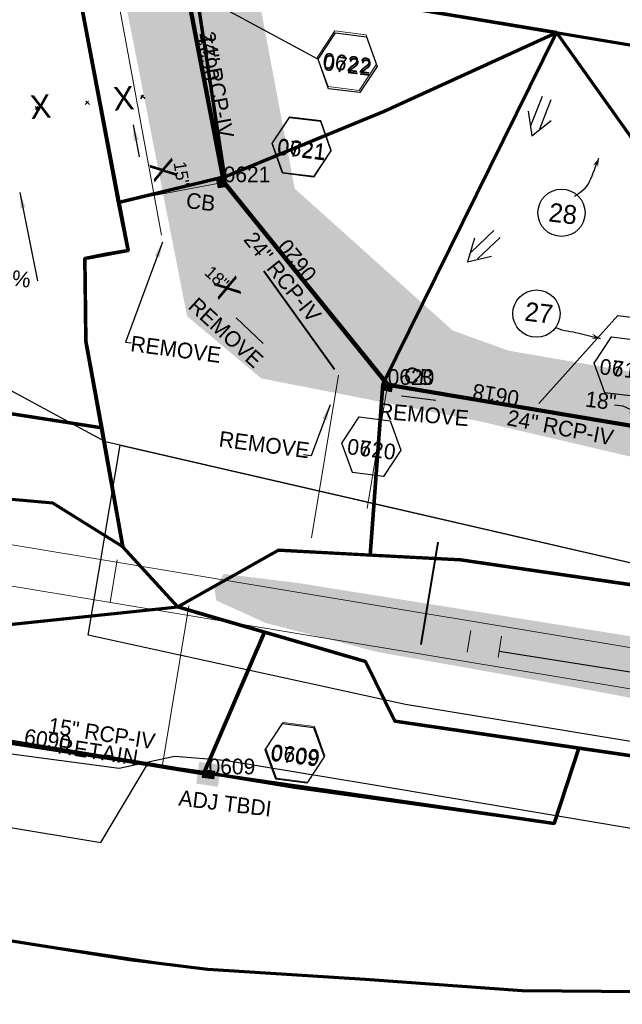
# Model space of a CAD drawing. Extents: x 1160061 to 2574774, y 200346 to 1150371.
# Tile 65 of 123: x 2484490 to 2484682, y 365574 to 365888. Entities that reach past the tile are written whole.
import ezdxf
from ezdxf.enums import TextEntityAlignment as Align

# ---------------------------------------------------------------- set-up
doc = ezdxf.new("R2010")
doc.units = 0
doc.header["$MEASUREMENT"] = 0
doc.linetypes.add('DGN Style 2', pattern=[29.296317, 17.57779, -11.718527])
for name, color, linetype, lineweight in [('Exist Earthen Structure Ditch Cogo Point CELL', 5, 'Continuous', 13), ('Exist Plan Preparation Drainage Arrows Symbol CELL', 5, 'Continuous', 30), ('Exist Plan Preparation Drainage Notes Label', 31, 'Continuous', 30), ('Exist Plan Preparation Watershed Blue', 5, 'Continuous', 30), ('Exist Structure Minor Pipes RCP 12 Inch Text', 30, 'Continuous', 13), ('Exist Structure Minor Pipes RCP 18 Inch', 30, 'Continuous', 0), ('Prop Drainage Structure Box Number Symbol CELL', 9, 'Continuous', 30), ('Prop Drainage Structure Catch Basin Grate 840 03F CELL', 7, 'Continuous', 30), ('Prop Drainage Structure Catch Basin Grate 840 03F Label', 9, 'Continuous', 30), ('Prop Drainage Structure Catch Basin Grate 840 03G Label', 9, 'Continuous', 30), ('Prop Drainage Structure Drop Inlet Adjust CELL', 7, 'Continuous', 30), ('Prop Drainage Structure Drop Inlet Grate 840 16 Label', 9, 'Continuous', 30), ('Prop Drainage Structure Pipe RCP 24in Class III Label', 9, 'Continuous', 30), ('Prop Drainage Structure Pipe RCP 24in Class IV', 9, 'Continuous', 211), ('Prop Drainage Structure Pipe Removal Label', 9, 'Continuous', 30), ('Prop Drainage Structure Plot Symbol 20 Scale', 9, 'DGN Style 2', 13), ('Prop Drainage Structure Plot Symbol 50 Scale', 9, 'DGN Style 2', 13), ('Prop Drainage Structure Retain Label', 9, 'Continuous', 30), ('Prop Earthen Structure Ditch Flow Line', 6, 'Rdy Ditch Special Prp', 30), ('Prop Plan Preparation Watershed Pre Construction', 131, 'Continuous', 30)]:
    doc.layers.add(name, color=color, linetype=linetype, lineweight=lineweight)
for name, color, linetype, lineweight, plot in [('Scratch_Level_5', 6, 'Continuous', 0, False), ('Scratch_Level_6', 30, 'Continuous', 0, False), ('Scratch_Level_7', 9, 'Continuous', 0, False), ('Scratch_Level_8', 171, 'Continuous', 0, False), ('Scratch_Level_9', 9, 'Continuous', 0, False)]:
    doc.layers.add(name, color=color, linetype=linetype, lineweight=lineweight, plot=plot)
doc.styles.add('Style-font000', font='font000.shx')
doc.styles.add('Style-font001', font='font001.shx')
doc.styles.add('Style-font041', font='font041.shx')
doc.styles.add('Style-GEOMETRICFUTURA_211_M_L', font='GEOMETRICFUTURA_211_M_L.shx')
doc.linetypes.add('Rdy Ditch Special Prp', pattern='A,0.55,-0.2,[22,dgnlstyle-RdylsE.shx,S=0.001111,R=0,X=0,Y=0],-0.2,0.55', length=1.5)
doc.dimstyles.new('erosion_control', dxfattribs={"dimtxt": 4.99999, "dimasz": 9.99998, "dimexe": 2.499995, "dimexo": 2.499995, "dimgap": 2.499995, "dimtad": 0, "dimtih": 1, "dimtoh": 1, "dimzin": 3, "dimdsep": 46, "dimtxsty": 'Style-GEOMETRICFUTURA_211_M_L', "dimcen": 0.09, "dimaunit": 1, "dimadec": 4, "dimazin": 3, "dimtfac": 1, "dimtofl": 0, "dimtmove": 0, "dimatfit": 1, "dimfxl": 1, "dimtzin": 3, "dimlwd": 106, "dimarcsym": 0})

# ---------------------------------------------------------------- blocks, each defined once
blk = doc.blocks.new('EXIST PLAN PREPARATION DRAINAGE ARROWS SYMBOL_88')
at = {"layer": 'Exist Plan Preparation Drainage Arrows Symbol CELL'}
for p, q in [((-3.867991, 1.499997), (6.131989, 1.499997)), ((-3.867991, -1.499997), (6.131989, -1.499997))]:
    blk.add_line(p, q, dxfattribs=at)
at = {"layer": 'Exist Plan Preparation Drainage Arrows Symbol CELL', "flags": 128}
blk.add_lwpolyline([(0, 3.965233), (-6.867985, 0), (0, -3.965233)], dxfattribs=at)
blk = doc.blocks.new('EXIST PLAN PREPARATION DRAINAGE ARROWS SYMBOL_89')
at = {"layer": 'Exist Plan Preparation Drainage Arrows Symbol CELL'}
for p, q in [((-3.867991, 1.499997), (6.131989, 1.499997)), ((-3.867991, -1.499997), (6.131989, -1.499997))]:
    blk.add_line(p, q, dxfattribs=at)
at = {"layer": 'Exist Plan Preparation Drainage Arrows Symbol CELL', "flags": 128}
blk.add_lwpolyline([(0, 3.965233), (-6.867985, 0), (0, -3.965233)], dxfattribs=at)
blk = doc.blocks.new('PROP DRAINAGE STRUCTURE BOX NUMBER SYMBOL_146')
at = {"layer": 'Scratch_Level_7', "flags": 128}
blk.add_lwpolyline([(-5.000009, 8.944294), (5.000009, 8.944294), (9.47214, 0), (5.000009, -8.944294), (-5.000009, -8.944294), (-9.47214, 0), (-5.000009, 8.944294)], dxfattribs=at)
at = {"layer": 'Scratch_Level_7', "insert": (0.170464, -0.827124), "char_height": 4.99999, "attachment_point": 5, "line_spacing_factor": 0.6, "style": 'Style-GEOMETRICFUTURA_211_M_L'}
blk.add_mtext('\\T1.051;0622', dxfattribs=at)
blk = doc.blocks.new('PROP DRAINAGE STRUCTURE BOX NUMBER SYMBOL_147')
at = {"layer": 'Scratch_Level_7', "flags": 128}
blk.add_lwpolyline([(-5.000009, 8.944294), (5.000009, 8.944294), (9.47214, 0), (5.000009, -8.944294), (-5.000009, -8.944294), (-9.47214, 0), (-5.000009, 8.944294)], dxfattribs=at)
at = {"layer": 'Scratch_Level_7', "insert": (0.180312, -0.827124), "char_height": 4.99999, "attachment_point": 5, "line_spacing_factor": 0.6, "style": 'Style-GEOMETRICFUTURA_211_M_L'}
blk.add_mtext('\\T1.051;0621', dxfattribs=at)
blk = doc.blocks.new('PROP DRAINAGE STRUCTURE BOX NUMBER SYMBOL_148')
at = {"layer": 'Scratch_Level_7', "flags": 128}
blk.add_lwpolyline([(-5.000009, 8.944294), (5.000009, 8.944294), (9.47214, 0), (5.000009, -8.944294), (-5.000009, -8.944294), (-9.47214, 0), (-5.000009, 8.944294)], dxfattribs=at)
at = {"layer": 'Scratch_Level_7', "insert": (0.249251, -0.827124), "char_height": 4.99999, "attachment_point": 5, "line_spacing_factor": 0.6, "style": 'Style-GEOMETRICFUTURA_211_M_L'}
blk.add_mtext('\\T1.051;0620', dxfattribs=at)
blk = doc.blocks.new('PROP DRAINAGE STRUCTURE BOX NUMBER SYMBOL_151')
at = {"layer": 'Scratch_Level_7', "flags": 128}
blk.add_lwpolyline([(-5.000009, 8.944294), (5.000009, 8.944294), (9.47214, 0), (5.000009, -8.944294), (-5.000009, -8.944294), (-9.47214, 0), (-5.000009, 8.944294)], dxfattribs=at)
at = {"layer": 'Scratch_Level_7', "insert": (0.269706, -0.827124), "char_height": 4.99999, "attachment_point": 5, "line_spacing_factor": 0.6, "style": 'Style-GEOMETRICFUTURA_211_M_L'}
blk.add_mtext('\\T1.056;0619', dxfattribs=at)
blk = doc.blocks.new('PROP DRAINAGE STRUCTURE BOX NUMBER SYMBOL_253')
at = {"layer": 'Prop Drainage Structure Box Number Symbol CELL', "flags": 128}
blk.add_lwpolyline([(-5.000009, 8.944294), (5.000009, 8.944294), (9.47214, 0), (5.000009, -8.944294), (-5.000009, -8.944294), (-9.47214, 0), (-5.000009, 8.944294)], dxfattribs=at)
at = {"layer": 'Prop Drainage Structure Box Number Symbol CELL', "insert": (0.170464, -0.827124), "char_height": 4.99999, "attachment_point": 5, "line_spacing_factor": 0.6, "style": 'Style-GEOMETRICFUTURA_211_M_L'}
blk.add_mtext('\\T1.051;0722', dxfattribs=at)
blk = doc.blocks.new('PROP DRAINAGE STRUCTURE BOX NUMBER SYMBOL_254')
at = {"layer": 'Prop Drainage Structure Box Number Symbol CELL', "flags": 128}
blk.add_lwpolyline([(-5.000009, 8.944294), (5.000009, 8.944294), (9.47214, 0), (5.000009, -8.944294), (-5.000009, -8.944294), (-9.47214, 0), (-5.000009, 8.944294)], dxfattribs=at)
at = {"layer": 'Prop Drainage Structure Box Number Symbol CELL', "insert": (0.180312, -0.827124), "char_height": 4.99999, "attachment_point": 5, "line_spacing_factor": 0.6, "style": 'Style-GEOMETRICFUTURA_211_M_L'}
blk.add_mtext('\\T1.051;0721', dxfattribs=at)
blk = doc.blocks.new('PROP DRAINAGE STRUCTURE BOX NUMBER SYMBOL_255')
at = {"layer": 'Prop Drainage Structure Box Number Symbol CELL', "flags": 128}
blk.add_lwpolyline([(-5.000009, 8.944294), (5.000009, 8.944294), (9.47214, 0), (5.000009, -8.944294), (-5.000009, -8.944294), (-9.47214, 0), (-5.000009, 8.944294)], dxfattribs=at)
at = {"layer": 'Prop Drainage Structure Box Number Symbol CELL', "insert": (0.249251, -0.827124), "char_height": 4.99999, "attachment_point": 5, "line_spacing_factor": 0.6, "style": 'Style-GEOMETRICFUTURA_211_M_L'}
blk.add_mtext('\\T1.051;0720', dxfattribs=at)
blk = doc.blocks.new('PROP DRAINAGE STRUCTURE BOX NUMBER SYMBOL_256')
at = {"layer": 'Prop Drainage Structure Box Number Symbol CELL', "flags": 128}
blk.add_lwpolyline([(-5.000009, 8.944294), (5.000009, 8.944294), (9.47214, 0), (5.000009, -8.944294), (-5.000009, -8.944294), (-9.47214, 0), (-5.000009, 8.944294)], dxfattribs=at)
at = {"layer": 'Prop Drainage Structure Box Number Symbol CELL', "insert": (0.269706, -0.827124), "char_height": 4.99999, "attachment_point": 5, "line_spacing_factor": 0.6, "style": 'Style-GEOMETRICFUTURA_211_M_L'}
blk.add_mtext('\\T1.056;0719', dxfattribs=at)
blk = doc.blocks.new('PROP DRAINAGE STRUCTURE BOX NUMBER SYMBOL_275')
at = {"layer": 'Scratch_Level_7', "flags": 128}
blk.add_lwpolyline([(-5.000009, 8.944294), (5.000009, 8.944294), (9.47214, 0), (5.000009, -8.944294), (-5.000009, -8.944294), (-9.47214, 0), (-5.000009, 8.944294)], dxfattribs=at)
at = {"layer": 'Scratch_Level_7', "insert": (0.269706, -0.827124), "char_height": 4.99999, "attachment_point": 5, "line_spacing_factor": 0.6, "style": 'Style-GEOMETRICFUTURA_211_M_L'}
blk.add_mtext('\\T1.051;0609', dxfattribs=at)
blk = doc.blocks.new('PROP DRAINAGE STRUCTURE BOX NUMBER SYMBOL_276')
at = {"layer": 'Prop Drainage Structure Box Number Symbol CELL', "flags": 128}
blk.add_lwpolyline([(-5.000009, 8.944294), (5.000009, 8.944294), (9.47214, 0), (5.000009, -8.944294), (-5.000009, -8.944294), (-9.47214, 0), (-5.000009, 8.944294)], dxfattribs=at)
at = {"layer": 'Prop Drainage Structure Box Number Symbol CELL', "insert": (0.269706, -0.827124), "char_height": 4.99999, "attachment_point": 5, "line_spacing_factor": 0.6, "style": 'Style-GEOMETRICFUTURA_211_M_L'}
blk.add_mtext('\\T1.051;0709', dxfattribs=at)
blk = doc.blocks.new('PROP DRAINAGE STRUCTURE DROP INLET ADJUST_6')
at = {"layer": 'Prop Drainage Structure Drop Inlet Adjust CELL', "color": 7, "lineweight": 13}
blk.add_line((0, 1.15627), (0, -1.15627), dxfattribs=at)
at = {"layer": 'Prop Drainage Structure Drop Inlet Adjust CELL', "flags": 128}
for points in [[(-1.75, 1.25), (1.75, 1.25), (1.75, -1.25), (-1.75, -1.25), (-1.75, 1.25)], [(-1.66667, 1.16667), (1.66667, 1.16667), (1.66667, -1.16667), (-1.66667, -1.16667), (-1.66667, 1.16667)], [(0, 1.15627), (0, -1.15627), (-1.65627, -1.15627), (-1.65627, 1.15627), (1.65627, 1.15627), (1.65627, -1.15627), (0, -1.15627)], [(-1.52087, 0.86717), (-1.52087, 1.03387), (-0.125, 1.03387), (-0.125, 0.86717), (-1.52087, 0.86717)], [(-1.52087, 0.60147), (-1.52087, 0.76817), (-0.125, 0.76817), (-0.125, 0.60147), (-1.52087, 0.60147)], [(-1.52087, 0.33577), (-1.52087, 0.50247), (-0.125, 0.50247), (-0.125, 0.33577), (-1.52087, 0.33577)], [(-1.52087, 0.07007), (-1.52087, 0.23677), (-0.125, 0.23677), (-0.125, 0.07007), (-1.52087, 0.07007)], [(0.125, 0.86717), (0.125, 1.03387), (1.52087, 1.03387), (1.52087, 0.86717), (0.125, 0.86717)], [(0.125, 0.60147), (0.125, 0.76817), (1.52087, 0.76817), (1.52087, 0.60147), (0.125, 0.60147)], [(0.125, 0.33577), (0.125, 0.50247), (1.52087, 0.50247), (1.52087, 0.33577), (0.125, 0.33577)], [(0.125, 0.07007), (0.125, 0.23677), (1.52087, 0.23677), (1.52087, 0.07007), (0.125, 0.07007)], [(-1.52087, -0.19563), (-1.52087, -0.02893), (-0.125, -0.02893), (-0.125, -0.19563), (-1.52087, -0.19563)], [(-1.52087, -0.46133), (-1.52087, -0.29463), (-0.125, -0.29463), (-0.125, -0.46133), (-1.52087, -0.46133)], [(-0.125, -0.72703), (-1.52087, -0.72703), (-1.52087, -0.56033), (-0.125, -0.56033), (-0.125, -0.72703)], [(-0.125, -1.03387), (-1.52087, -1.03387), (-1.52087, -0.82603), (-0.125, -0.82603), (-0.125, -1.03387)], [(0.125, -0.19563), (0.125, -0.02893), (1.52087, -0.02893), (1.52087, -0.19563), (0.125, -0.19563)], [(0.125, -0.46133), (0.125, -0.29463), (1.52087, -0.29463), (1.52087, -0.46133), (0.125, -0.46133)], [(1.52087, -0.72703), (0.125, -0.72703), (0.125, -0.56033), (1.52087, -0.56033), (1.52087, -0.72703)], [(1.52087, -1.03387), (0.125, -1.03387), (0.125, -0.82603), (1.52087, -0.82603), (1.52087, -1.03387)]]:
    blk.add_lwpolyline(points, dxfattribs=at)
at = {"layer": 'Prop Drainage Structure Plot Symbol 20 Scale', "extrusion": (0, 0, -1)}
blk.add_solid([(2.00004, 2.00004), (-2.00004, 2.00004), (2.00004, -2.00004), (-2.00004, -2.00004)], dxfattribs=at)
at = {"layer": 'Prop Drainage Structure Plot Symbol 50 Scale', "extrusion": (0, 0, -1)}
blk.add_solid([(3.5, 3.5), (-3.5, 3.5), (3.5, -3.5), (-3.5, -3.5)], dxfattribs=at)
blk = doc.blocks.new('PROP DRAINAGE STRUCTURE CATCH BASIN GRATE 840 03F_12')
at = {"layer": 'Prop Drainage Structure Catch Basin Grate 840 03F CELL', "flags": 128}
for points in [[(1.5, -0.041652), (-1.5, -0.041652), (-1.5, 1.958348), (1.5, 1.958348), (1.5, -0.541651), (-1.5, -0.541651), (-1.5, -0.041652)], [(-1.4896, -0.031252), (-1.4896, 1.947948), (1.4896, 1.947948), (1.4896, -0.031252), (-1.4896, -0.031252)], [(1.288145, 0.093748), (-1.3646, 0.093748), (-1.3646, 1.822948), (1.3646, 1.822948), (1.3646, 0.156024)], [(-0.0625, 1.572356), (-0.0625, 1.397781), (-0.388171, 1.715287)]]:
    blk.add_lwpolyline(points, dxfattribs=at)
for points in [[(-1.011451, 0.111847), (-1.345334, 0.437358, -1), (-1.258074, 0.526862), (-0.924192, 0.20135, -1), (-1.011451, 0.111847)], [(-0.0625, 0.466809), (-0.0625, 0.292234), (-1.345334, 1.542905, -1), (-1.258074, 1.632408), (-0.0625, 0.466809)], [(-0.160968, 0.111847), (-1.345334, 1.266519, -1), (-1.258074, 1.356022), (-0.073709, 0.20135, -1), (-0.160968, 0.111847)], [(-0.444462, 0.111847), (-1.345334, 0.990132, -1), (-1.258074, 1.079635), (-0.357203, 0.20135, -1), (-0.444462, 0.111847)], [(-0.727957, 0.111847), (-1.345334, 0.713745, -1), (-1.258074, 0.803248), (-0.640698, 0.20135, -1), (-0.727957, 0.111847)], [(-1.345334, 0.160972, -1), (-1.258074, 0.250475), (-1.207686, 0.20135, -1), (-1.294946, 0.111847), (-1.345334, 0.160972)], [(-0.0625, 0.743196), (-0.0625, 0.568621), (-1.238654, 1.715287, -1), (-1.151395, 1.804791), (-0.0625, 0.743196)], [(-0.0625, 0.845008), (-0.95516, 1.715287, -1), (-0.867901, 1.804791), (-0.0625, 1.019582), (-0.0625, 0.845008)], [(-0.584406, 1.804791), (-0.0625, 1.295969), (-0.0625, 1.121394), (-0.671666, 1.715287, -1), (-0.584406, 1.804791)], [(-0.0625, 1.397781), (-0.388171, 1.715287, -1), (-0.300912, 1.804791), (-0.0625, 1.572356), (-0.0625, 1.397781)], [(0.0625, 1.552302), (0.0625, 1.726876), (1.345744, 0.475805, -1), (1.258485, 0.386302), (0.0625, 1.552302)], [(0.0625, 1.45049), (1.345744, 0.199418, -1), (1.258485, 0.109915), (0.0625, 1.275915), (0.0625, 1.45049)], [(0.0625, 1.174103), (1.060268, 0.20135, -1), (0.973009, 0.111847), (0.0625, 0.999528), (0.0625, 1.174103)], [(0.0625, 0.897716), (0.776774, 0.20135, -1), (0.689515, 0.111847), (0.0625, 0.723142), (0.0625, 0.897716)], [(0.0625, 0.62133), (0.49328, 0.20135, -1), (0.406021, 0.111847), (0.0625, 0.446755), (0.0625, 0.62133)], [(0.0625, 0.344943), (0.209785, 0.20135, -1), (0.122526, 0.111847), (0.0625, 0.170368), (0.0625, 0.344943)], [(1.258485, 0.662688), (0.178817, 1.715287, -1), (0.266077, 1.804791), (1.345744, 0.752192, -1), (1.258485, 0.662688)], [(1.258484, 0.939076), (0.462312, 1.715287, -1), (0.549571, 1.804791), (1.345744, 1.028578, -1), (1.258484, 0.939076)], [(1.258484, 1.215463), (0.745806, 1.715287, -1), (0.833065, 1.804791), (1.345744, 1.304965, -1), (1.258484, 1.215463)], [(1.258485, 1.491849), (1.0293, 1.715287, -1), (1.11656, 1.804791), (1.345744, 1.581352, -1), (1.258485, 1.491849)]]:
    blk.add_lwpolyline(points, format="xyb", dxfattribs=at)
at = {"layer": 'Prop Drainage Structure Plot Symbol 20 Scale', "extrusion": (0, 0, -1)}
blk.add_solid([(2.00004, 2.00004), (-2.00004, 2.00004), (2.00004, -2.00004), (-2.00004, -2.00004)], dxfattribs=at)
at = {"layer": 'Prop Drainage Structure Plot Symbol 50 Scale', "extrusion": (0, 0, -1)}
blk.add_solid([(3.5, 3.5), (-3.5, 3.5), (3.5, -3.5), (-3.5, -3.5)], dxfattribs=at)
blk = doc.blocks.new('PROP DRAINAGE STRUCTURE CATCH BASIN GRATE 840 03F_13')
at = {"layer": 'Prop Drainage Structure Catch Basin Grate 840 03F CELL', "flags": 128}
for points in [[(1.5, -0.041652), (-1.5, -0.041652), (-1.5, 1.958348), (1.5, 1.958348), (1.5, -0.541651), (-1.5, -0.541651), (-1.5, -0.041652)], [(-1.4896, -0.031252), (-1.4896, 1.947948), (1.4896, 1.947948), (1.4896, -0.031252), (-1.4896, -0.031252)], [(1.288145, 0.093748), (-1.3646, 0.093748), (-1.3646, 1.822948), (1.3646, 1.822948), (1.3646, 0.156024)], [(-0.0625, 1.572356), (-0.0625, 1.397781), (-0.388171, 1.715287)]]:
    blk.add_lwpolyline(points, dxfattribs=at)
for points in [[(-1.011451, 0.111847), (-1.345334, 0.437358, -1), (-1.258074, 0.526862), (-0.924192, 0.20135, -1), (-1.011451, 0.111847)], [(-0.0625, 0.466809), (-0.0625, 0.292234), (-1.345334, 1.542905, -1), (-1.258074, 1.632408), (-0.0625, 0.466809)], [(-0.160968, 0.111847), (-1.345334, 1.266519, -1), (-1.258074, 1.356022), (-0.073709, 0.20135, -1), (-0.160968, 0.111847)], [(-0.444462, 0.111847), (-1.345334, 0.990132, -1), (-1.258074, 1.079635), (-0.357203, 0.20135, -1), (-0.444462, 0.111847)], [(-0.727957, 0.111847), (-1.345334, 0.713745, -1), (-1.258074, 0.803248), (-0.640698, 0.20135, -1), (-0.727957, 0.111847)], [(-1.345334, 0.160972, -1), (-1.258074, 0.250475), (-1.207686, 0.20135, -1), (-1.294946, 0.111847), (-1.345334, 0.160972)], [(-0.0625, 0.743196), (-0.0625, 0.568621), (-1.238654, 1.715287, -1), (-1.151395, 1.804791), (-0.0625, 0.743196)], [(-0.0625, 0.845008), (-0.95516, 1.715287, -1), (-0.867901, 1.804791), (-0.0625, 1.019582), (-0.0625, 0.845008)], [(-0.584406, 1.804791), (-0.0625, 1.295969), (-0.0625, 1.121394), (-0.671666, 1.715287, -1), (-0.584406, 1.804791)], [(-0.0625, 1.397781), (-0.388171, 1.715287, -1), (-0.300912, 1.804791), (-0.0625, 1.572356), (-0.0625, 1.397781)], [(0.0625, 1.552302), (0.0625, 1.726876), (1.345744, 0.475805, -1), (1.258485, 0.386302), (0.0625, 1.552302)], [(0.0625, 1.45049), (1.345744, 0.199418, -1), (1.258485, 0.109915), (0.0625, 1.275915), (0.0625, 1.45049)], [(0.0625, 1.174103), (1.060268, 0.20135, -1), (0.973009, 0.111847), (0.0625, 0.999528), (0.0625, 1.174103)], [(0.0625, 0.897716), (0.776774, 0.20135, -1), (0.689515, 0.111847), (0.0625, 0.723142), (0.0625, 0.897716)], [(0.0625, 0.62133), (0.49328, 0.20135, -1), (0.406021, 0.111847), (0.0625, 0.446755), (0.0625, 0.62133)], [(0.0625, 0.344943), (0.209785, 0.20135, -1), (0.122526, 0.111847), (0.0625, 0.170368), (0.0625, 0.344943)], [(1.258485, 0.662688), (0.178817, 1.715287, -1), (0.266077, 1.804791), (1.345744, 0.752192, -1), (1.258485, 0.662688)], [(1.258484, 0.939076), (0.462312, 1.715287, -1), (0.549571, 1.804791), (1.345744, 1.028578, -1), (1.258484, 0.939076)], [(1.258484, 1.215463), (0.745806, 1.715287, -1), (0.833065, 1.804791), (1.345744, 1.304965, -1), (1.258484, 1.215463)], [(1.258485, 1.491849), (1.0293, 1.715287, -1), (1.11656, 1.804791), (1.345744, 1.581352, -1), (1.258485, 1.491849)]]:
    blk.add_lwpolyline(points, format="xyb", dxfattribs=at)
at = {"layer": 'Prop Drainage Structure Plot Symbol 20 Scale', "extrusion": (0, 0, -1)}
blk.add_solid([(2.00004, 2.00004), (-2.00004, 2.00004), (2.00004, -2.00004), (-2.00004, -2.00004)], dxfattribs=at)
at = {"layer": 'Prop Drainage Structure Plot Symbol 50 Scale', "extrusion": (0, 0, -1)}
blk.add_solid([(3.5, 3.5), (-3.5, 3.5), (3.5, -3.5), (-3.5, -3.5)], dxfattribs=at)

msp = doc.modelspace()

# ---------------------------------------------------------------- hatches: boundary and pattern name
at = {"layer": 'Scratch_Level_6'}
for points in [[(2485143.28, 365661.78), (2484931.82, 365696.58), (2484813.14, 365718.73), (2484722.71, 365739.88), (2484636.28, 365760.1), (2484598.24, 365767.57), (2484567.1, 365773.67), (2484543.46, 365793.5), (2484539.19, 365815.23), (2484524.29, 365891.2), (2484482.4, 366104.78), (2484441.85, 366286.95), (2484422.54, 366387.92), (2484426.82, 366392.27), (2484457.8, 366363.73), (2484479.95, 366281.93), (2484485.62, 366248.69), (2484488.19, 366206.08), (2484502.75, 366157.75), (2484514.02, 366146.28), (2484519.01, 366118.01), (2484515.51, 366102.82), (2484543.05, 365988.14), (2484549.82, 365945.33), (2484562.82, 365913.47), (2484577.8, 365834.18), (2484628.2, 365788.93), (2484645.96, 365782.52), (2484752.71, 365764.18), (2484859.46, 365745.84), (2484931.16, 365728.23), (2484985.17, 365727.26), (2485039.55, 365712.62), (2485112.94, 365692.85)], [(2485139.02, 365598.84), (2485106.17, 365601.58), (2485008.23, 365617.54), (2484758.75, 365657.99), (2484657.6, 365676.95), (2484604.11, 365686.46), (2484568.48, 365695.72), (2484552.76, 365702.86), (2484552.23, 365706.51), (2484555.11, 365711.36), (2484578.83, 365708.44), (2484701.69, 365688.77), (2484810.2, 365671.51), (2484884.6, 365665.29), (2484949.35, 365657.32), (2485100.78, 365631.86), (2485146.81, 365623.75)]]:
    msp.add_hatch(color=256, dxfattribs=at).paths.add_polyline_path(points)

# ---------------------------------------------------------------- linework, layer by layer
for p, q in [((2484529.41, 365864.03), (2484528.63, 365862.75)), ((2484528.67, 365863.85), (2484530.11, 365862.98)), ((2484495.02, 365860.32), (2484495.81, 365859.3)), ((2484495.84, 365860.38), (2484495.11, 365859.24)), ((2484512.06, 365862.09), (2484510.99, 365860.95)), ((2484511.11, 365862.01), (2484512.33, 365861))]:
    msp.add_line(p, q)
at = {"layer": 'Exist Plan Preparation Drainage Notes Label'}
for centre in [(2484662.89, 365826.46), (2484654.91, 365794.32)]:
    msp.add_circle(centre, 7.54, dxfattribs=at)
for points, knots in [([(2484667.05, 365831.75), (2484668.92, 365832.97), (2484670.92, 365834.37), (2484671.86, 365836.41), (2484673, 365838.87), (2484673.77, 365841.43), (2484674.82, 365843.91)], [0, 0, 0, 0, 0.454082, 0.454082, 0.454082, 1, 1, 1, 1]), ([(2484661.33, 365789.83), (2484663.56, 365788.78), (2484666.02, 365788.68), (2484668.37, 365788.11), (2484670.69, 365787.54), (2484672.98, 365786.85), (2484675.34, 365786.43)], [0, 0, 0, 0, 0.5025, 0.5025, 0.5025, 1, 1, 1, 1])]:
    msp.add_open_spline(points, degree=3, knots=knots, dxfattribs=at)
for points in [[(2484674.82, 365843.91), (2484672.84, 365841.41), (2484674.52, 365840.91), (2484674.21, 365842.32)], [(2484675.34, 365786.43), (2484672.57, 365787.99), (2484672.34, 365786.25), (2484673.68, 365786.78)]]:
    msp.add_solid(points, dxfattribs=at)
at = {"layer": 'Exist Plan Preparation Watershed Blue', "color": 5, "linetype": 'Continuous', "lineweight": 70, "flags": 128}
for points in [[(2484511.2, 365785.51), (2484516.24, 365757.87), (2484465.58, 365765.82), (2484457.12, 365801.25), (2484464.65, 365820.09), (2484458.24, 365854.33), (2484444.6, 365885.79), (2484448.43, 365908.98), (2484509.99, 365891.38), (2484524.64, 365814.46), (2484517.66, 365813.24), (2484510.89, 365811.84), (2484511.2, 365785.51)], [(2484614.15, 365907.97), (2484545.37, 365902.95), (2484545.66, 365901.82), (2484555.44, 365837.96), (2484575.62, 365846.26), (2484606.31, 365858.88), (2484661.26, 365883.9), (2484611.78, 365892.16), (2484614.15, 365907.97)], [(2484555.44, 365837.96), (2484521.61, 365829.75), (2484509.99, 365891.38), (2484540.65, 365901.49), (2484545.37, 365902.95), (2484545.6, 365902.04), (2484555.44, 365837.96)], [(2484661.26, 365883.9), (2484605.91, 365771.82), (2484601.86, 365717.35), (2484572.61, 365718.88), (2484540.49, 365700.86), (2484522.94, 365720.01), (2484511.2, 365785.51), (2484511.07, 365796.69), (2484510.89, 365811.84), (2484524.64, 365814.46), (2484521.61, 365829.75), (2484553.46, 365837.47), (2484555.44, 365837.96), (2484606.31, 365858.88), (2484661.26, 365883.9)], [(2484601.86, 365717.35), (2484605.91, 365771.82), (2484661.26, 365883.9), (2484689.32, 365844.48), (2484695.31, 365843.53), (2484687.04, 365766.98), (2484685.13, 365762.7), (2484687.89, 365758.06), (2484688.83, 365757.87), (2484686.97, 365707.63), (2484630.72, 365715.84), (2484601.86, 365717.35)], [(2484457.12, 365801.25), (2484465.58, 365765.82), (2484516.24, 365757.87), (2484522.94, 365720.01), (2484500.61, 365733.94), (2484474.37, 365736.27), (2484471.63, 365740.52), (2484352.22, 365760.35), (2484350.53, 365809.47), (2484368.55, 365806.3), (2484410.45, 365799.34), (2484421.7, 365797.61), (2484433.28, 365795.77), (2484444.18, 365795.84), (2484446.29, 365795.85), (2484447.49, 365795.85), (2484448.65, 365795.86), (2484449.95, 365796.42), (2484453.48, 365797.98), (2484457.12, 365801.25)], [(2484442.64, 365690.59), (2484540.49, 365700.86), (2484522.94, 365720.01), (2484500.61, 365733.94), (2484474.41, 365736.27), (2484442.34, 365732.15), (2484437.8, 365732.89), (2484442.64, 365690.59)], [(2484848.95, 365684), (2484845.56, 365656.38), (2484842.09, 365630.51), (2484758.84, 365642.64), (2484628.71, 365661.59), (2484609.75, 365664.36), (2484600.36, 365683.46), (2484540.49, 365700.86), (2484572.61, 365718.88), (2484630.72, 365715.84), (2484707, 365704.71), (2484848.95, 365684)], [(2484462.05, 365661.92), (2484472.64, 365693.74), (2484540.49, 365700.86), (2484600.36, 365683.46), (2484609.75, 365664.36), (2484668.47, 365655.8), (2484660.54, 365631.71), (2484530.81, 365650.6), (2484462.05, 365661.92)], [(2484462.05, 365661.92), (2484472.64, 365693.74), (2484540.49, 365700.86), (2484547.17, 365698.85), (2484568.16, 365692.75), (2484548.87, 365648), (2484534.48, 365650.04), (2484462.05, 365661.92)], [(2484700.97, 365577.95), (2484650.36, 365578.38), (2484600.27, 365582), (2484550.12, 365585.21), (2484525.12, 365588.34), (2484451.2, 365599.97), (2484422.75, 365604.7), (2484401.88, 365608.16), (2484352.55, 365616.36), (2484303.23, 365624.55), (2484270.86, 365630.74), (2484268.64, 365646.96), (2484268.72, 365648.89), (2484280.42, 365691.52), (2484462.05, 365661.92), (2484308.38, 365685.01), (2484531.85, 365650.43), (2484660.54, 365631.71), (2484668.47, 365655.8), (2484758.84, 365642.64), (2484734.94, 365597.04), (2484726.44, 365576.13), (2484700.97, 365577.95)], [(2484568.16, 365692.75), (2484600.36, 365683.46), (2484609.75, 365664.36), (2484668.47, 365655.8), (2484660.54, 365631.71), (2484577.73, 365643.23), (2484548.87, 365648), (2484568.16, 365692.75)]]:
    msp.add_lwpolyline(points, close=True, dxfattribs=at)
msp.add_lwpolyline([(2484611.78, 365892.16), (2484706.52, 365876.44)], dxfattribs=at)
at = {"layer": 'Exist Structure Minor Pipes RCP 18 Inch'}
msp.add_line((2484535.26, 365819.34), (2484511.5, 365948.19), dxfattribs=at)
at = {"layer": 'Prop Drainage Structure Pipe RCP 24in Class IV'}
for p, q in [((2484555.13, 365836.21), (2484542.94, 365900.06)), ((2484607.44, 365771.6), (2484555.13, 365836.21)), ((2484690.28, 365757.71), (2484607.44, 365771.6))]:
    msp.add_line(p, q, dxfattribs=at)
at = {"layer": 'Prop Earthen Structure Ditch Flow Line', "linetype": 'Rdy Ditch Special Prp', "ltscale": 23.814138}
msp.add_line((2484643, 365686.66), (2484754.3, 365669.17), dxfattribs=at)
at = {"layer": 'Prop Plan Preparation Watershed Pre Construction', "color": 200, "flags": 128}
for points in [[(2485038, 365654.1), (2484848.95, 365684), (2484701.39, 365711.04), (2484619.88, 365729.84), (2484517.46, 365753.45), (2484461.67, 365783.5), (2484456.65, 365798.88), (2484433.28, 365795.77), (2484369.93, 365805.74), (2484318.6, 365838.89), (2484305.03, 365839.42), (2484299.99, 365863.79), (2484294.67, 365867.06), (2484288.84, 365903.02), (2484292.78, 365908.01), (2484269.08, 366023.01), (2484280.7, 366066.49), (2484325.39, 366061), (2484334.48, 366066.75), (2484430.91, 366050.73), (2484373.24, 366376.65)], [(2484451.2, 365599.97), (2484550.12, 365585.21), (2484600.27, 365582), (2484650.36, 365578.38), (2484700.97, 365577.95), (2484726.44, 365576.13), (2484746.65, 365619.98), (2484719.09, 365624.39), (2484601.22, 365644.3), (2484555.5, 365651.86), (2484539.49, 365653.14), (2484521.82, 365649.33), (2484412.93, 365663.8)]]:
    msp.add_lwpolyline(points, dxfattribs=at)
msp.add_lwpolyline([(2484522.09, 365752.38), (2484699.32, 365711.52), (2484829.92, 365687.49), (2485136.12, 365637.75), (2485127.5, 365584.65), (2484967.08, 365611.59), (2484613.1, 365669.73), (2484511.95, 365691.79), (2484522.09, 365752.38)], close=True, dxfattribs=at)
at = {"layer": 'Scratch_Level_5'}
for p, q in [((2483768.94, 365840.01), (2487160.51, 365276.63)), ((2483766.81, 365827.18), (2487158.38, 365263.8)), ((2484591.73, 365774.71), (2484583.11, 365722.79)), ((2484607.11, 365769.63), (2484600.89, 365732.18)), ((2484521.13, 365715.83), (2484518.88, 365702.26)), ((2484535.51, 365649.85), (2484544.03, 365701.12)), ((2484633.97, 365693.3), (2484632.81, 365686.37)), ((2484643.8, 365691.5), (2484642.68, 365684.73))]:
    msp.add_line(p, q, dxfattribs=at)
at = {"layer": 'Scratch_Level_5', "lineweight": 40}
for p, q in [((2484590.48, 365776.49), (2484567.99, 365807.85)), ((2484623.44, 365721.45), (2484618.02, 365688.83))]:
    msp.add_line(p, q, dxfattribs=at)
at = {"layer": 'Scratch_Level_5', "lineweight": 30, "flags": 128}
msp.add_lwpolyline([(2484515.99, 365625.7), (2484530.69, 365650.43), (2484362.84, 365678.51), (2484185.31, 365708), (2484163.11, 365711.7), (2484160.61, 365684.73), (2484515.99, 365625.7)], close=True, dxfattribs=at)
at = {"layer": 'Scratch_Level_7'}
msp.add_line((2484553.15, 365835.84), (2484521.71, 365829.84), dxfattribs=at)
at = {"layer": 'Scratch_Level_9', "lineweight": 120}
msp.add_line((2484550.32, 365647.44), (2484461.51, 365662.01), dxfattribs=at)

# ---------------------------------------------------------------- block references
at = {"layer": 'Exist Plan Preparation Drainage Arrows Symbol CELL'}
for name, p, rotation in [('EXIST PLAN PREPARATION DRAINAGE ARROWS SYMBOL_88', (2484655.95, 365857.38), 68.467841), ('EXIST PLAN PREPARATION DRAINAGE ARROWS SYMBOL_89', (2484637.87, 365815.51), 43.466139)]:
    msp.add_blockref(name, p, dxfattribs=dict(at, rotation=rotation))
at = {"layer": 'Prop Drainage Structure Box Number Symbol CELL', "rotation": 353.002296}
for name, p in [('PROP DRAINAGE STRUCTURE BOX NUMBER SYMBOL_253', (2484594.66, 365874.3)), ('PROP DRAINAGE STRUCTURE BOX NUMBER SYMBOL_254', (2484579.96, 365847.36)), ('PROP DRAINAGE STRUCTURE BOX NUMBER SYMBOL_256', (2484682.74, 365777.38)), ('PROP DRAINAGE STRUCTURE BOX NUMBER SYMBOL_255', (2484602.23, 365751.89)), ('PROP DRAINAGE STRUCTURE BOX NUMBER SYMBOL_276', (2484577.77, 365654.13))]:
    msp.add_blockref(name, p, dxfattribs=at)
at = {"layer": 'Prop Drainage Structure Plot Symbol 20 Scale'}
for name, p, rotation in [('PROP DRAINAGE STRUCTURE CATCH BASIN GRATE 840 03F_12', (2484555.13, 365836.21), 100.804381), ('PROP DRAINAGE STRUCTURE CATCH BASIN GRATE 840 03F_13', (2484607.44, 365771.6), 168.823507), ('PROP DRAINAGE STRUCTURE DROP INLET ADJUST_6', (2484550.32, 365647.44), 352)]:
    msp.add_blockref(name, p, dxfattribs=dict(at, rotation=rotation))
at = {"layer": 'Scratch_Level_7', "rotation": 353.002296}
for name, p in [('PROP DRAINAGE STRUCTURE BOX NUMBER SYMBOL_146', (2484594.49, 365874.95)), ('PROP DRAINAGE STRUCTURE BOX NUMBER SYMBOL_147', (2484580.05, 365847.62)), ('PROP DRAINAGE STRUCTURE BOX NUMBER SYMBOL_151', (2484682.74, 365777.38)), ('PROP DRAINAGE STRUCTURE BOX NUMBER SYMBOL_148', (2484602.23, 365751.89)), ('PROP DRAINAGE STRUCTURE BOX NUMBER SYMBOL_275', (2484578, 365654.47))]:
    msp.add_blockref(name, p, dxfattribs=at)

# ---------------------------------------------------------------- texts
at = {"layer": 'Exist Earthen Structure Ditch Cogo Point CELL', "lineweight": 30, "style": 'Style-GEOMETRICFUTURA_211_M_L'}
for rotation, p in [(3.9984, (2484519.62, 365866.49)), (3.9984, (2484493.11, 365863.84)), (106.3173, (2484533.21, 365835.78)), (106.3173, (2484553.62, 365798.24))]:
    msp.add_text('X', height=7.5, rotation=rotation, dxfattribs=at).set_placement(p, align=Align.TOP_LEFT)
at = {"layer": 'Exist Plan Preparation Drainage Notes Label', "style": 'Style-font000'}
for s, p in [('28', (2484658.58, 365823.74)), ('27', (2484650.91, 365792.11))]:
    msp.add_text(s, height=6, rotation=353.3861, dxfattribs=at).set_placement(p)
at = {"layer": 'Exist Structure Minor Pipes RCP 12 Inch Text', "style": 'Style-font001'}
for s, rotation, p in [('15"', 278.8686, (2484541.72, 365838.87)), ('18"', 317.5044, (2484552.97, 365805.8))]:
    msp.add_text(s, height=4, rotation=rotation, dxfattribs=at).set_placement(p, align=Align.MIDDLE_CENTER)
at = {"layer": 'Prop Drainage Structure Catch Basin Grate 840 03F Label', "style": 'Style-GEOMETRICFUTURA_211_M_L'}
msp.add_text('CB', height=5, rotation=353.0023, dxfattribs=at).set_placement((2484617.31, 365774.34), align=Align.MIDDLE_CENTER)
at = {"layer": 'Prop Drainage Structure Catch Basin Grate 840 03G Label', "style": 'Style-GEOMETRICFUTURA_211_M_L'}
msp.add_text('CB', height=5, rotation=353.0023, dxfattribs=at).set_placement((2484547.83, 365829.94), align=Align.MIDDLE_CENTER)
at = {"layer": 'Prop Drainage Structure Drop Inlet Grate 840 16 Label', "style": 'Style-GEOMETRICFUTURA_211_M_L'}
msp.add_text('ADJ TBDI', height=5, rotation=353.0023, dxfattribs=at).set_placement((2484555.6, 365638.2), align=Align.MIDDLE_CENTER)
at = {"layer": 'Prop Drainage Structure Pipe RCP 24in Class III Label', "style": 'Style-GEOMETRICFUTURA_211_M_L'}
for rotation, p in [(280.3619, (2484552.9, 365867.3)), (308.7192, (2484573.92, 365806)), (349.0152, (2484662.52, 365758.01))]:
    msp.add_text('24" RCP-IV', height=5, rotation=rotation, dxfattribs=at).set_placement(p, align=Align.MIDDLE_CENTER)
at = {"layer": 'Prop Drainage Structure Pipe Removal Label', "style": 'Style-GEOMETRICFUTURA_211_M_L'}
for rotation, p in [(317.5044, (2484546.85, 365799.9)), (352.4731, (2484525.84, 365787.32)), (355.1489, (2484604.63, 365765.85)), (352.4731, (2484554.04, 365756.93))]:
    msp.add_text('REMOVE', height=5, rotation=rotation, dxfattribs=at).set_placement(p, align=Align.TOP_LEFT)
at = {"layer": 'Prop Drainage Structure Pipe Removal Label', "insert": (2484670.88, 365769.65), "char_height": 5, "attachment_point": 1, "rotation": 353.0023, "line_spacing_factor": 0.9, "style": 'Style-GEOMETRICFUTURA_211_M_L'}
msp.add_mtext('18"', dxfattribs=at)
at = {"layer": 'Prop Drainage Structure Retain Label', "insert": (2484514.8, 365652.18), "char_height": 5, "attachment_point": 8, "rotation": 351.2225, "line_spacing_factor": 0.6, "style": 'Style-GEOMETRICFUTURA_211_M_L'}
msp.add_mtext('\\T1.060;RETAIN', dxfattribs=at)
at = {"layer": 'Scratch_Level_5', "insert": (2484493.94, 365804.96), "char_height": 5, "attachment_point": 6, "rotation": 353.0023, "line_spacing_factor": 0.6, "style": 'Style-GEOMETRICFUTURA_211_M_L'}
msp.add_mtext('\\T1.067;.4%', dxfattribs=at)
at = {"layer": 'Scratch_Level_7', "lineweight": 211, "style": 'Style-GEOMETRICFUTURA_211_M_L'}
msp.add_text('15" RCP-IV ', height=5, rotation=351.2226, dxfattribs=at).set_placement((2484517.16, 365660.38), align=Align.MIDDLE_CENTER)
at = {"layer": 'Scratch_Level_8', "linetype": 'Continuous', "lineweight": 30, "style": 'Style-font041'}
for s, rotation, p in [('0621', 100.8044, (2484549.03, 365868.14)), ('0620', 128.9969, (2484581.28, 365803.91)), ('0618', 170.4834, (2484648.86, 365764.66)), ('0609', 170.6861, (2484505.91, 365654.72))]:
    msp.add_text(s, height=5, rotation=rotation, dxfattribs=at).set_placement(p, align=Align.TOP_LEFT)
at = {"layer": 'Scratch_Level_8', "linetype": 'Continuous', "style": 'Style-font041'}
for s, p in [('0621', (2484555.13, 365841.21)), ('0620', (2484607.44, 365776.6)), ('0609', (2484550.32, 365652.44))]:
    msp.add_text(s, height=5, dxfattribs=at).set_placement(p, align=Align.TOP_LEFT)

# ---------------------------------------------------------------- leaders
at = {"layer": 'Exist Plan Preparation Drainage Notes Label'}
for points in [[(2484526.3, 365854.52), (2484528.16, 365844.26)], [(2484559.12, 365792.94), (2484567.71, 365784.75)], [(2484611.9, 365768.12), (2484622.84, 365766.77)]]:
    msp.add_leader(points, dimstyle='erosion_control', override={"dimtxt": 5, "dimasz": 5, "dimgap": 0, "dimlwd": -2}, dxfattribs=at)
at = {"layer": 'Prop Drainage Structure Drop Inlet Grate 840 16 Label'}
msp.add_leader([(2484542.16, 365898.72), (2484585.25, 365875.46)], dimstyle='erosion_control', override={"dimasz": 4.99999, "dimgap": 0, "dimlwd": -2}, dxfattribs=at)
at = {"layer": 'Prop Drainage Structure Pipe Removal Label'}
for points in [[(2484535.63, 365817.13), (2484523.79, 365785.26), (2484525.57, 365785.01)], [(2484655.62, 365765.64), (2484680.87, 365793.7), (2484747.75, 365785.38)], [(2484589.05, 365765.24), (2484583.02, 365748.97), (2484580.63, 365749.27)], [(2484690.62, 365761.08), (2484682.59, 365764.81), (2484679.77, 365765.16)]]:
    msp.add_leader(points, dimstyle='erosion_control', override={"dimtxt": 5, "dimasz": 5, "dimgap": 0, "dimlwd": -2}, dxfattribs=at)
at = {"layer": 'Scratch_Level_5'}
msp.add_leader([(2484490.15, 365832.98), (2484495.73, 365804.74)], dimstyle='erosion_control', override={"dimtxt": 5, "dimasz": 5, "dimgap": 0, "dimlwd": -2}, dxfattribs=at)

doc.saveas('drawing.dxf')
